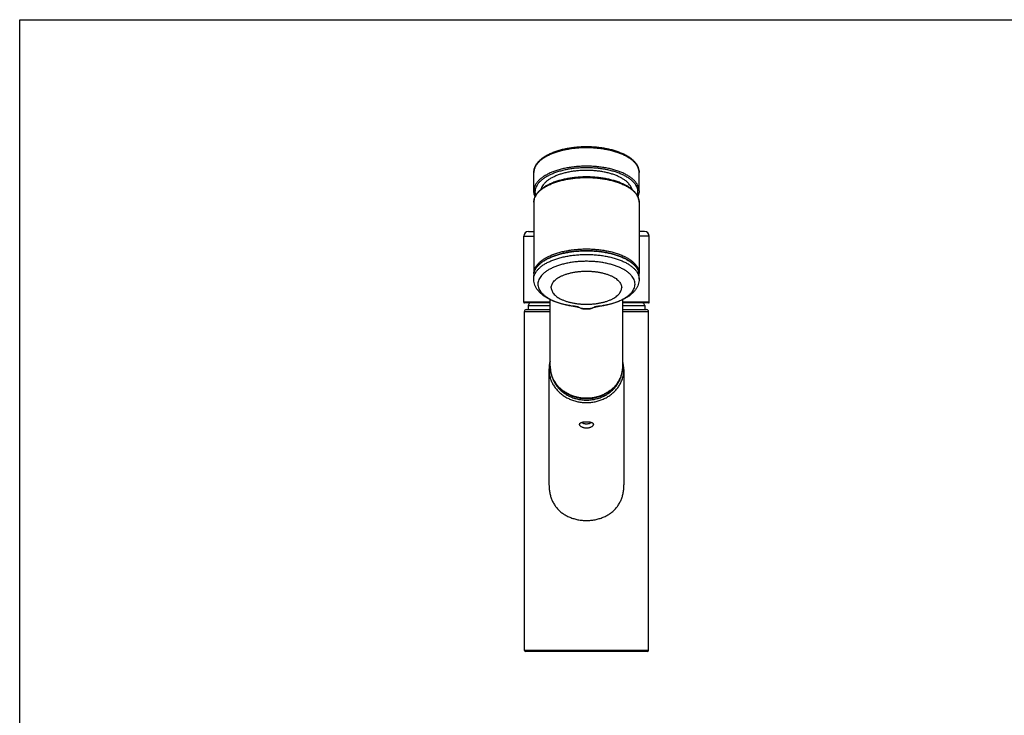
# Model space of a CAD drawing. Extents: x 0 to 841, y 0 to 594.
# Tile 3 of 4: x 0 to 420, y 297 to 594. Entities that reach past the tile are written whole.
import ezdxf

# ---------------------------------------------------------------- set-up
doc = ezdxf.new("R2010")
doc.units = 0
doc.header["$LTSCALE"] = 46.255
doc.layers.get('0').update_dxf_attribs({"linetype": 'CONTINUOUS'})

msp = doc.modelspace()

# ---------------------------------------------------------------- linework, layer by layer
at = {"color": 7, "linetype": 'CONTINUOUS'}
for p, q in [((0, 0), (0, 594)), ((0, 594), (841, 594)), ((219.55, 520.89), (219.55, 528.75)), ((264.55, 520.89), (264.55, 528.75)), ((219.55, 516.04), (219.55, 485.58)), ((264.55, 516.04), (264.55, 485.58)), ((215.25, 473.36), (215.25, 501.56)), ((217.25, 503.56), (219.55, 503.56)), ((266.85, 503.56), (264.55, 503.56)), ((268.85, 473.36), (268.85, 501.56)), ((242.05, 495.45), (242.06, 495.45)), ((219.55, 483.22), (219.55, 484.78)), ((264.55, 483.22), (264.55, 484.78)), ((226.55, 473.06), (215.55, 473.06)), ((217.15, 472.01), (217.15, 470.31)), ((217.15, 472.01), (226.55, 472.01)), ((226.55, 446.04), (226.55, 474.46)), ((237.22, 471.59), (237.62, 471.51)), ((237.25, 471.59), (237.22, 471.59)), ((238.66, 471.23), (239.1, 471.06)), ((238.67, 471.23), (238.67, 471.23)), ((239.1, 471.06), (239.6, 470.87)), ((244.51, 470.87), (245.02, 471.06)), ((246.22, 471.45), (246.49, 471.51)), ((246.49, 471.51), (246.88, 471.59)), ((246.83, 471.58), (246.83, 471.58)), ((246.88, 471.59), (246.86, 471.59)), ((257.55, 446.04), (257.55, 474.46)), ((268.55, 473.06), (257.55, 473.06)), ((257.55, 472.01), (266.95, 472.01)), ((266.95, 472.01), (266.95, 470.31)), ((215.55, 324.71), (215.55, 469.41)), ((216.35, 470.21), (226.55, 470.21)), ((239.6, 470.87), (240.08, 470.69)), ((240.08, 470.69), (240.16, 470.66)), ((240.16, 470.66), (240.3, 470.62)), ((243.81, 470.62), (243.96, 470.66)), ((243.96, 470.66), (244.03, 470.69)), ((244.03, 470.69), (244.51, 470.87)), ((244.03, 470.69), (244.03, 470.69)), ((257.55, 470.21), (267.75, 470.21)), ((268.55, 324.71), (268.55, 469.41)), ((226.05, 444.64), (226.05, 395.45)), ((258.05, 444.64), (258.05, 395.45)), ((268.05, 324.21), (216.05, 324.21))]:
    msp.add_line(p, q, dxfattribs=at)
at = {"color": 9, "linetype": 'CONTINUOUS'}
for p, q in [((215.25, 501.56), (219.55, 501.56)), ((268.85, 501.56), (264.55, 501.56)), ((226.55, 473.36), (215.25, 473.36)), ((237.23, 471.61), (237.17, 471.62)), ((237.28, 471.59), (237.23, 471.61)), ((246.82, 471.59), (246.76, 471.58)), ((246.88, 471.61), (246.82, 471.59)), ((268.85, 473.36), (257.55, 473.36)), ((215.55, 469.41), (226.55, 469.41)), ((217.15, 470.31), (226.55, 470.31)), ((240.09, 470.72), (239.99, 470.76)), ((240.24, 470.66), (240.09, 470.72)), ((244.02, 470.72), (243.87, 470.66)), ((244.12, 470.76), (244.02, 470.72)), ((257.55, 470.31), (266.95, 470.31)), ((257.55, 469.41), (268.55, 469.41)), ((268.55, 324.71), (215.55, 324.71))]:
    msp.add_line(p, q, dxfattribs=at)
at = {"color": 7, "linetype": 'CONTINUOUS'}
for points in [[(237.62, 471.51), (237.9, 471.44), (238.02, 471.42), (238.14, 471.39), (238.25, 471.36), (238.36, 471.33), (238.45, 471.3), (238.53, 471.28), (238.61, 471.26), (238.66, 471.23)], [(245.02, 471.06), (245.45, 471.24), (245.51, 471.26), (245.58, 471.28), (245.66, 471.31), (245.75, 471.33), (245.86, 471.36), (245.97, 471.39), (246.09, 471.42), (246.22, 471.45)], [(240.3, 470.62), (240.45, 470.61), (240.49, 470.6)], [(240.49, 470.6), (240.77, 470.6), (241.41, 470.59), (242.05, 470.59), (242.69, 470.59), (243.33, 470.6), (243.61, 470.6)], [(243.61, 470.6), (243.66, 470.61), (243.81, 470.62)]]:
    msp.add_lwpolyline(points, dxfattribs=at)
for centre, radius, start, end in [((217.25, 501.56), 2, 90, 180), ((266.85, 501.56), 2, 0, 90), ((224.91, 485.58), 5.35, 180.0091, 184.4053), ((224.73, 484.78), 5.17, 171.2301, 179.9647), ((259.38, 484.78), 5.17, 0.0353, 8.7699), ((259.2, 485.58), 5.35, 355.5962, 359.9909), ((215.55, 473.36), 0.3, 180, 270), ((242.05, 457.15), 29, 146.7103, 149.1621), ((241.85, 513.68), 42.35, 263.2673, 263.7308), ((242.26, 513.68), 42.35, 276.2692, 276.7327), ((242.05, 457.15), 29, 30.8379, 33.2897), ((268.55, 473.36), 0.3, 270, 360), ((216.35, 469.41), 0.8, 90, 180), ((218.65, 470.31), 1.5, 180, 183.7529), ((265.45, 470.31), 1.5, 356.2471, 360), ((267.75, 469.41), 0.8, 0, 90), ((238.83, 444.62), 12.78, 163.9724, 179.9501), ((245.32, 444.63), 12.73, 0.0209, 16.0564), ((216.05, 324.71), 0.5, 180, 270), ((268.05, 324.71), 0.5, 270, 360)]:
    msp.add_arc(centre, radius, start, end, dxfattribs=at)
at = {"color": 9, "linetype": 'CONTINUOUS'}
for centre, radius, start, end in [((241.33, 455.06), 40.35, 99.4097, 100.4028), ((224.51, 484.78), 4.95, 175.0186, 180.0176), ((224.59, 484.77), 5.04, 171.1655, 175.0084), ((224.71, 484.76), 5.15, 169.5454, 171.1737), ((259.4, 484.76), 5.15, 8.8284, 10.4534), ((259.51, 484.77), 5.04, 4.9913, 8.8367), ((259.6, 484.78), 4.95, 359.9824, 4.9811), ((238.11, 475.64), 4.14, 252.8988, 256.6641), ((255.42, 556.51), 86.83, 257.6778, 257.8679), ((238.02, 475.27), 3.77, 256.7091, 257.831), ((237.43, 472.94), 1.37, 261.2637, 262.2582), ((238.02, 469.13), 2.23, 68.4238, 71.1958), ((266.18, 540.14), 74.16, 248.3647, 249.3206), ((217.09, 542.3), 76.48, 290.6938, 291.6209), ((246.06, 469.22), 2.14, 109.2219, 111.5937), ((246.32, 468.46), 2.94, 107.7464, 109.2368), ((246.68, 472.89), 1.31, 276.2158, 277.7454), ((246.68, 472.94), 1.37, 277.7418, 278.7366), ((226.88, 564.85), 95.37, 282.1069, 282.3145), ((246.09, 475.27), 3.77, 282.169, 283.2907), ((246, 475.64), 4.14, 283.3357, 287.101), ((242.06, 559.18), 88.53, 268.8225, 268.9861), ((242.05, 558.73), 88.09, 268.9853, 271.0147), ((242.05, 559.18), 88.53, 271.0139, 271.1775), ((242.05, 448.76), 17.17, 263.1855, 270.0052), ((242.06, 448.76), 17.17, 269.9948, 276.8152)]:
    msp.add_arc(centre, radius, start, end, dxfattribs=at)
at = {"color": 7, "linetype": 'CONTINUOUS'}
for points, knots in [([(219.55, 528.75), (219.55, 529.1), (219.62, 529.82), (219.92, 530.88), (220.43, 531.94), (221.13, 532.96), (222.04, 533.94), (223.14, 534.87), (224.41, 535.74), (225.84, 536.54), (227.42, 537.25), (229.12, 537.89), (230.92, 538.45), (232.83, 538.91), (234.81, 539.29), (236.85, 539.57), (238.94, 539.76), (241.05, 539.85), (243.17, 539.85), (245.28, 539.75), (247.37, 539.56), (249.41, 539.27), (251.38, 538.89), (253.28, 538.42), (255.07, 537.86), (256.76, 537.22), (258.32, 536.51), (259.74, 535.71), (261, 534.85), (262.09, 533.92), (262.99, 532.94), (263.69, 531.92), (264.19, 530.88), (264.49, 529.82), (264.55, 529.1), (264.55, 528.75)], [0, 0, 0, 0, 0.019315, 0.039437, 0.060711, 0.083421, 0.107883, 0.134331, 0.162636, 0.192764, 0.224538, 0.257949, 0.292752, 0.328851, 0.365987, 0.403981, 0.442579, 0.481542, 0.520622, 0.559556, 0.5981, 0.63601, 0.673039, 0.709003, 0.743653, 0.776891, 0.808469, 0.838394, 0.86648, 0.892714, 0.916974, 0.939517, 0.960662, 0.980706, 1, 1, 1, 1]), ([(242.05, 526.87), (241.36, 526.87), (239.99, 526.84), (237.94, 526.7), (235.93, 526.48), (233.97, 526.17), (232.07, 525.77), (230.26, 525.3), (228.54, 524.74), (226.94, 524.11), (225.46, 523.41), (224.12, 522.64), (222.93, 521.81), (221.9, 520.93), (221.05, 520.01), (220.38, 519.04), (219.9, 518.05), (219.62, 517.05), (219.55, 516.37), (219.55, 516.04)], [0, 0, 0, 0, 0.076615, 0.152737, 0.227883, 0.301589, 0.37341, 0.442935, 0.509794, 0.573662, 0.634278, 0.691436, 0.74502, 0.794998, 0.841443, 0.884579, 0.92485, 0.963, 1, 1, 1, 1]), ([(242.05, 529.65), (241.41, 529.65), (240.14, 529.62), (238.24, 529.49), (236.38, 529.28), (234.57, 528.97), (232.83, 528.59), (231.18, 528.13), (229.64, 527.59), (228.22, 526.99), (226.92, 526.32), (225.77, 525.6), (224.78, 524.83), (223.95, 524.01), (223.29, 523.16), (222.83, 522.32), (222.64, 521.76), (222.58, 521.5)], [0, 0, 0, 0, 0.086202, 0.171729, 0.256028, 0.338367, 0.418293, 0.495142, 0.568539, 0.638004, 0.703248, 0.76409, 0.820412, 0.872409, 0.92034, 0.96489, 1, 1, 1, 1]), ([(261.53, 521.5), (261.46, 521.76), (261.27, 522.32), (260.82, 523.16), (260.16, 524.01), (259.33, 524.83), (258.34, 525.6), (257.19, 526.32), (255.89, 526.99), (254.47, 527.59), (252.92, 528.13), (251.28, 528.59), (249.54, 528.97), (247.73, 529.28), (245.87, 529.49), (243.97, 529.62), (242.69, 529.65), (242.05, 529.65)], [0, 0, 0, 0, 0.035109, 0.079658, 0.12759, 0.179587, 0.235909, 0.296751, 0.361995, 0.43146, 0.504857, 0.581706, 0.661633, 0.743972, 0.828271, 0.913798, 1, 1, 1, 1]), ([(264.55, 516.04), (264.55, 516.37), (264.49, 517.05), (264.2, 518.05), (263.72, 519.04), (263.05, 520.01), (262.2, 520.93), (261.17, 521.82), (259.98, 522.64), (258.64, 523.41), (257.16, 524.11), (255.56, 524.74), (253.84, 525.3), (252.03, 525.77), (250.14, 526.17), (248.17, 526.48), (246.16, 526.7), (244.12, 526.84), (242.74, 526.87), (242.05, 526.87)], [0, 0, 0, 0, 0.036983, 0.075141, 0.115438, 0.158612, 0.2051, 0.255121, 0.308742, 0.365929, 0.426564, 0.490441, 0.557296, 0.626808, 0.698604, 0.772275, 0.847377, 0.923445, 1, 1, 1, 1]), ([(220.11, 518.47), (220.05, 518.59), (219.86, 519.04), (219.62, 519.85), (219.55, 520.55), (219.55, 520.89)], [0, 0, 0, 0, 0.163686, 0.589239, 1, 1, 1, 1]), ([(264.55, 520.89), (264.55, 520.55), (264.49, 519.85), (264.25, 519.04), (264.05, 518.59), (263.99, 518.47)], [0, 0, 0, 0, 0.410999, 0.837336, 1, 1, 1, 1]), ([(219.61, 485.57), (219.63, 485.64), (219.7, 486.07), (219.93, 486.83), (220.45, 487.83), (221.16, 488.8), (222.06, 489.73), (223.14, 490.61), (224.4, 491.43), (225.81, 492.2), (227.36, 492.89), (229.04, 493.52), (230.85, 494.06), (232.75, 494.52), (234.73, 494.89), (236.78, 495.17), (238.87, 495.36), (240.64, 495.44), (241.7, 495.45), (242.05, 495.45)], [0, 0, 0, 0, 0.008825, 0.049144, 0.091755, 0.137424, 0.186754, 0.240072, 0.297459, 0.35887, 0.424133, 0.493025, 0.565178, 0.640222, 0.717675, 0.797057, 0.877832, 0.959451, 1, 1, 1, 1]), ([(242.06, 495.45), (242.42, 495.45), (243.49, 495.44), (245.25, 495.36), (247.35, 495.17), (249.4, 494.89), (251.38, 494.51), (253.28, 494.05), (255.08, 493.51), (256.76, 492.89), (258.31, 492.19), (259.72, 491.43), (260.97, 490.6), (262.05, 489.73), (262.95, 488.8), (263.66, 487.83), (264.17, 486.83), (264.41, 486.06), (264.48, 485.64), (264.49, 485.57)], [0, 0, 0, 0, 0.040965, 0.122606, 0.203392, 0.282775, 0.360217, 0.435239, 0.50736, 0.576212, 0.641427, 0.702786, 0.760117, 0.813379, 0.862659, 0.908288, 0.950871, 0.99118, 1, 1, 1, 1]), ([(227, 479.57), (227, 479.82), (227.06, 480.33), (227.32, 481.07), (227.73, 481.79), (228.31, 482.48), (229.03, 483.14), (229.89, 483.76), (230.89, 484.33), (232, 484.85), (233.23, 485.31), (234.55, 485.71), (235.95, 486.04), (237.41, 486.31), (238.93, 486.5), (240.48, 486.61), (242.05, 486.65), (243.62, 486.61), (245.18, 486.5), (246.69, 486.31), (248.16, 486.04), (249.56, 485.71), (250.88, 485.31), (252.11, 484.85), (253.22, 484.33), (254.22, 483.76), (255.08, 483.14), (255.8, 482.48), (256.37, 481.79), (256.79, 481.07), (257.05, 480.33), (257.1, 479.82), (257.1, 479.57)], [0, 0, 0, 0, 0.020721, 0.042216, 0.065151, 0.090018, 0.117134, 0.146653, 0.178605, 0.212917, 0.249436, 0.287949, 0.32819, 0.369857, 0.412619, 0.456123, 0.5, 0.543877, 0.587381, 0.630143, 0.67181, 0.712051, 0.750564, 0.787083, 0.821395, 0.853347, 0.882866, 0.909982, 0.934849, 0.957784, 0.979279, 1, 1, 1, 1]), ([(236.88, 471.63), (236.74, 471.64), (235.91, 471.75), (234.41, 471.98), (232.42, 472.39), (230.52, 472.9), (228.71, 473.51), (227.02, 474.21), (225.45, 475), (224.03, 475.89), (222.79, 476.86), (221.73, 477.89), (220.89, 478.97), (220.25, 480.07), (219.82, 481.2), (219.6, 482.25), (219.55, 482.92), (219.55, 483.22)], [0, 0, 0, 0, 0.019333, 0.111192, 0.201363, 0.289173, 0.373247, 0.454307, 0.532162, 0.60649, 0.676134, 0.741493, 0.801536, 0.85796, 0.910489, 0.961206, 1, 1, 1, 1]), ([(227, 479.57), (227, 479.32), (227.06, 478.82), (227.32, 478.08), (227.73, 477.36), (228.31, 476.66), (229.03, 476.01), (229.89, 475.39), (230.89, 474.82), (232, 474.3), (233.23, 473.83), (234.55, 473.43), (235.95, 473.1), (237.41, 472.84), (238.93, 472.65), (240.48, 472.53), (242.05, 472.49), (243.62, 472.53), (245.18, 472.65), (246.69, 472.84), (248.16, 473.1), (249.56, 473.43), (250.88, 473.83), (252.11, 474.3), (253.22, 474.82), (254.22, 475.39), (255.08, 476.01), (255.8, 476.66), (256.37, 477.36), (256.79, 478.08), (257.05, 478.82), (257.1, 479.32), (257.1, 479.57)], [0, 0, 0, 0, 0.020721, 0.042216, 0.065151, 0.090018, 0.117134, 0.146653, 0.178605, 0.212917, 0.249436, 0.287949, 0.32819, 0.369857, 0.412619, 0.456123, 0.5, 0.543877, 0.587381, 0.630143, 0.67181, 0.712051, 0.750564, 0.787083, 0.821395, 0.853347, 0.882866, 0.909982, 0.934849, 0.957784, 0.979279, 1, 1, 1, 1]), ([(264.55, 483.22), (264.55, 483), (264.53, 482.41), (264.35, 481.42), (263.95, 480.28), (263.34, 479.15), (262.51, 478.04), (261.47, 476.98), (260.21, 475.98), (258.78, 475.07), (257.19, 474.26), (255.47, 473.54), (253.64, 472.92), (251.72, 472.4), (249.71, 471.98), (248.2, 471.75), (247.37, 471.64), (247.22, 471.63)], [0, 0, 0, 0, 0.028361, 0.079262, 0.132023, 0.188727, 0.249369, 0.315364, 0.386132, 0.461607, 0.540809, 0.623192, 0.7085, 0.797356, 0.888341, 0.980655, 1, 1, 1, 1]), ([(226.55, 446.04), (226.55, 445.56), (226.61, 444.6), (226.86, 443.18), (227.28, 441.78), (227.86, 440.43), (228.6, 439.14), (229.48, 437.93), (230.5, 436.8), (231.65, 435.78), (232.91, 434.86), (234.28, 434.07), (235.73, 433.41), (237.25, 432.89), (238.82, 432.52), (240.43, 432.29), (241.51, 432.24), (242.05, 432.24)], [0, 0, 0, 0, 0.062469, 0.125145, 0.188226, 0.25184, 0.316161, 0.381246, 0.447184, 0.513968, 0.581593, 0.650001, 0.719099, 0.788794, 0.858935, 0.929395, 1, 1, 1, 1]), ([(242.05, 432.24), (242.6, 432.24), (243.68, 432.29), (245.29, 432.52), (246.86, 432.89), (248.38, 433.41), (249.83, 434.07), (251.19, 434.86), (252.46, 435.78), (253.61, 436.8), (254.63, 437.93), (255.51, 439.14), (256.25, 440.43), (256.83, 441.78), (257.24, 443.18), (257.5, 444.6), (257.55, 445.56), (257.55, 446.04)], [0, 0, 0, 0, 0.070665, 0.141165, 0.211327, 0.281027, 0.350115, 0.418499, 0.486092, 0.552839, 0.618739, 0.683791, 0.748088, 0.811691, 0.874779, 0.937481, 1, 1, 1, 1]), ([(239.1, 421.22), (239.1, 421.3), (239.14, 421.46), (239.28, 421.68), (239.5, 421.87), (239.81, 422.02), (240.17, 422.15), (240.59, 422.25), (241.06, 422.31), (241.55, 422.35), (241.88, 422.36), (242.05, 422.36)], [0, 0, 0, 0, 0.069175, 0.142329, 0.226293, 0.324814, 0.438672, 0.566368, 0.704794, 0.85055, 1, 1, 1, 1]), ([(242.05, 419.59), (241.88, 419.59), (241.55, 419.61), (241.05, 419.69), (240.59, 419.83), (240.17, 420), (239.8, 420.21), (239.5, 420.45), (239.28, 420.7), (239.14, 420.96), (239.1, 421.14), (239.1, 421.22)], [0, 0, 0, 0, 0.140527, 0.278839, 0.412597, 0.539307, 0.656113, 0.760819, 0.852316, 0.93109, 1, 1, 1, 1]), ([(239.91, 422.05), (239.99, 422), (240.21, 421.88), (240.59, 421.71), (241.05, 421.57), (241.55, 421.49), (241.88, 421.47), (242.05, 421.47)], [0, 0, 0, 0, 0.129395, 0.334961, 0.551156, 0.774016, 1, 1, 1, 1]), ([(242.05, 422.36), (242.22, 422.36), (242.56, 422.35), (243.05, 422.31), (243.51, 422.25), (243.94, 422.15), (244.3, 422.02), (244.6, 421.87), (244.83, 421.68), (244.97, 421.46), (245, 421.3), (245, 421.22)], [0, 0, 0, 0, 0.14945, 0.295205, 0.43363, 0.561326, 0.675185, 0.773705, 0.857669, 0.930824, 1, 1, 1, 1]), ([(242.05, 421.47), (242.22, 421.47), (242.56, 421.49), (243.05, 421.57), (243.52, 421.71), (243.9, 421.88), (244.12, 422), (244.2, 422.05)], [0, 0, 0, 0, 0.225987, 0.448848, 0.665046, 0.870611, 1, 1, 1, 1]), ([(245, 421.22), (245, 421.14), (244.97, 420.96), (244.83, 420.7), (244.61, 420.45), (244.31, 420.21), (243.94, 420), (243.52, 419.83), (243.06, 419.69), (242.56, 419.61), (242.22, 419.59), (242.05, 419.59)], [0, 0, 0, 0, 0.068909, 0.147683, 0.23918, 0.343886, 0.460691, 0.587401, 0.72116, 0.859472, 1, 1, 1, 1]), ([(226.05, 395.44), (226.05, 395.19), (226.07, 394.36), (226.18, 392.96), (226.49, 391.28), (226.96, 389.7), (227.58, 388.21), (228.38, 386.81), (229.36, 385.5), (230.51, 384.3), (231.83, 383.23), (233.31, 382.3), (234.92, 381.53), (236.62, 380.93), (238.4, 380.5), (240.22, 380.24), (241.44, 380.18), (242.05, 380.18)], [0, 0, 0, 0, 0.029441, 0.101213, 0.169105, 0.234691, 0.299343, 0.363699, 0.429013, 0.495696, 0.564126, 0.634416, 0.705898, 0.77864, 0.852072, 0.926092, 1, 1, 1, 1]), ([(242.05, 380.18), (242.67, 380.18), (243.89, 380.24), (245.71, 380.5), (247.49, 380.93), (249.19, 381.53), (250.8, 382.3), (252.27, 383.23), (253.6, 384.3), (254.75, 385.5), (255.73, 386.81), (256.52, 388.21), (257.15, 389.7), (257.62, 391.28), (257.92, 392.96), (258.04, 394.35), (258.05, 395.19), (258.05, 395.44)], [0, 0, 0, 0, 0.073904, 0.147918, 0.221349, 0.294083, 0.365562, 0.43585, 0.504274, 0.570958, 0.636266, 0.700624, 0.765273, 0.830842, 0.898742, 0.970506, 1, 1, 1, 1])]:
    msp.add_open_spline(points, degree=3, knots=knots, dxfattribs=at)
at = {"color": 9, "linetype": 'CONTINUOUS'}
for points, knots in [([(264.55, 528.75), (264.55, 529.09), (264.48, 529.77), (264.17, 530.78), (263.65, 531.77), (262.94, 532.72), (262.04, 533.64), (260.97, 534.5), (259.72, 535.32), (258.32, 536.08), (256.77, 536.77), (255.08, 537.38), (253.28, 537.92), (251.38, 538.38), (249.4, 538.75), (247.35, 539.04), (245.25, 539.22), (243.12, 539.32), (240.99, 539.32), (238.86, 539.22), (236.76, 539.04), (234.71, 538.75), (232.72, 538.38), (230.82, 537.92), (229.02, 537.38), (227.34, 536.77), (225.79, 536.08), (224.39, 535.32), (223.14, 534.5), (222.06, 533.64), (221.17, 532.72), (220.45, 531.77), (219.94, 530.78), (219.62, 529.77), (219.55, 529.09), (219.55, 528.75)], [0, 0, 0, 0, 0.018822, 0.038228, 0.058735, 0.080744, 0.104534, 0.130267, 0.15801, 0.187751, 0.219414, 0.252873, 0.287961, 0.324478, 0.362198, 0.400874, 0.440244, 0.480034, 0.519966, 0.559756, 0.599126, 0.637802, 0.675522, 0.712039, 0.747127, 0.780586, 0.812249, 0.84199, 0.869733, 0.895466, 0.919256, 0.941265, 0.961772, 0.981178, 1, 1, 1, 1]), ([(264.55, 520.89), (264.55, 521.23), (264.48, 521.92), (264.17, 522.92), (263.65, 523.91), (262.94, 524.86), (262.04, 525.78), (260.97, 526.65), (259.72, 527.46), (258.32, 528.22), (256.77, 528.91), (255.08, 529.53), (253.28, 530.07), (251.38, 530.52), (249.4, 530.9), (247.35, 531.18), (245.25, 531.37), (243.12, 531.46), (240.99, 531.46), (238.86, 531.37), (236.76, 531.18), (234.71, 530.9), (232.72, 530.52), (230.82, 530.07), (229.02, 529.53), (227.34, 528.91), (225.79, 528.22), (224.39, 527.46), (223.14, 526.65), (222.06, 525.78), (221.17, 524.86), (220.45, 523.91), (219.94, 522.92), (219.62, 521.92), (219.55, 521.23), (219.55, 520.89)], [0, 0, 0, 0, 0.018821, 0.038228, 0.058734, 0.080744, 0.104533, 0.130267, 0.15801, 0.187751, 0.219414, 0.252873, 0.287961, 0.324478, 0.362198, 0.400874, 0.440244, 0.480034, 0.519966, 0.559756, 0.599126, 0.637802, 0.675522, 0.712039, 0.747127, 0.780586, 0.812249, 0.84199, 0.869733, 0.895467, 0.919256, 0.941266, 0.961772, 0.981179, 1, 1, 1, 1]), ([(264.05, 520.45), (264.05, 520.78), (263.99, 521.45), (263.68, 522.43), (263.18, 523.4), (262.48, 524.33), (261.6, 525.22), (260.55, 526.07), (259.33, 526.87), (257.96, 527.61), (256.44, 528.29), (254.8, 528.89), (253.04, 529.42), (251.18, 529.87), (249.24, 530.23), (247.23, 530.51), (245.18, 530.69), (243.1, 530.78), (241.01, 530.78), (238.93, 530.69), (236.88, 530.51), (234.87, 530.23), (232.93, 529.87), (231.07, 529.42), (229.31, 528.89), (227.67, 528.29), (226.15, 527.61), (224.78, 526.87), (223.56, 526.07), (222.51, 525.22), (221.63, 524.33), (220.93, 523.4), (220.43, 522.43), (220.12, 521.45), (220.05, 520.78), (220.05, 520.45)], [0, 0, 0, 0, 0.018768, 0.038173, 0.058679, 0.080689, 0.104479, 0.130213, 0.157958, 0.187701, 0.219367, 0.25283, 0.287923, 0.324446, 0.362173, 0.400856, 0.440233, 0.480032, 0.519971, 0.559769, 0.599146, 0.637829, 0.675556, 0.712079, 0.747172, 0.780635, 0.812301, 0.842044, 0.869789, 0.895522, 0.919313, 0.941322, 0.961828, 0.981233, 1, 1, 1, 1]), ([(219.55, 516.04), (219.55, 516.21), (219.58, 516.71), (219.76, 517.57), (220.17, 518.56), (220.79, 519.53), (221.59, 520.47), (222.58, 521.36), (223.74, 522.2), (225.07, 522.99), (226.55, 523.71), (228.17, 524.37), (229.91, 524.95), (231.76, 525.45), (233.71, 525.86), (235.73, 526.19), (237.8, 526.43), (239.92, 526.57), (241.34, 526.6), (242.05, 526.6)], [0, 0, 0, 0, 0.018747, 0.056834, 0.096632, 0.139063, 0.184808, 0.234303, 0.287774, 0.345269, 0.406699, 0.471858, 0.540451, 0.61211, 0.686407, 0.762867, 0.840979, 0.920209, 1, 1, 1, 1]), ([(242.05, 526.6), (242.77, 526.6), (244.19, 526.57), (246.3, 526.43), (248.38, 526.19), (250.4, 525.86), (252.35, 525.45), (254.2, 524.95), (255.94, 524.37), (257.56, 523.71), (259.04, 522.99), (260.36, 522.2), (261.53, 521.36), (262.52, 520.47), (263.32, 519.53), (263.94, 518.56), (264.35, 517.57), (264.53, 516.71), (264.55, 516.21), (264.55, 516.04)], [0, 0, 0, 0, 0.079791, 0.159021, 0.237133, 0.313593, 0.38789, 0.459549, 0.528142, 0.593301, 0.654731, 0.712226, 0.765697, 0.815192, 0.860937, 0.903368, 0.943166, 0.981253, 1, 1, 1, 1]), ([(220.05, 520.45), (220.05, 520.12), (220.11, 519.58), (220.25, 519.06), (220.32, 518.86)], [0, 0, 0, 0, 0.608639, 1, 1, 1, 1]), ([(263.79, 518.86), (263.86, 519.06), (264, 519.58), (264.05, 520.12), (264.05, 520.45)], [0, 0, 0, 0, 0.391387, 1, 1, 1, 1]), ([(219.55, 485.58), (219.55, 485.74), (219.58, 486.25), (219.76, 487.1), (220.17, 488.1), (220.79, 489.07), (221.59, 490.01), (222.58, 490.9), (223.74, 491.74), (225.07, 492.53), (226.55, 493.25), (228.17, 493.91), (229.91, 494.49), (231.76, 494.99), (233.71, 495.4), (235.73, 495.73), (237.8, 495.97), (239.92, 496.11), (241.34, 496.14), (242.05, 496.14)], [0, 0, 0, 0, 0.018747, 0.056834, 0.096632, 0.139063, 0.184808, 0.234303, 0.287774, 0.345269, 0.406699, 0.471858, 0.540451, 0.61211, 0.686407, 0.762867, 0.840979, 0.920209, 1, 1, 1, 1]), ([(219.55, 483.22), (219.55, 483.34), (219.57, 483.81), (219.72, 484.62), (220.11, 485.63), (220.71, 486.61), (221.51, 487.56), (222.49, 488.46), (223.64, 489.32), (224.97, 490.12), (226.45, 490.85), (228.07, 491.51), (229.82, 492.1), (231.69, 492.61), (233.64, 493.03), (235.68, 493.36), (237.77, 493.6), (239.9, 493.75), (242.05, 493.8), (244.21, 493.75), (246.34, 493.6), (248.43, 493.36), (250.46, 493.03), (252.42, 492.61), (254.28, 492.1), (256.03, 491.51), (257.66, 490.85), (259.14, 490.12), (260.46, 489.32), (261.62, 488.46), (262.6, 487.56), (263.4, 486.61), (263.99, 485.63), (264.39, 484.62), (264.54, 483.81), (264.55, 483.34), (264.55, 483.22)], [0, 0, 0, 0, 0.006968, 0.026095, 0.046027, 0.06725, 0.090127, 0.114892, 0.141671, 0.170495, 0.201324, 0.234055, 0.26854, 0.304593, 0.341994, 0.380503, 0.419858, 0.459785, 0.5, 0.540215, 0.580142, 0.619497, 0.658006, 0.695407, 0.73146, 0.765945, 0.798676, 0.829505, 0.858329, 0.885108, 0.909873, 0.93275, 0.953973, 0.973905, 0.993032, 1, 1, 1, 1]), ([(219.64, 485.69), (219.67, 485.85), (219.79, 486.36), (220.11, 487.2), (220.71, 488.18), (221.51, 489.12), (222.49, 490.03), (223.64, 490.88), (224.97, 491.68), (226.45, 492.41), (228.07, 493.08), (229.82, 493.67), (231.69, 494.17), (233.64, 494.6), (235.68, 494.93), (237.77, 495.17), (239.9, 495.31), (242.05, 495.36), (244.21, 495.31), (246.34, 495.17), (248.43, 494.93), (250.46, 494.6), (252.42, 494.17), (254.28, 493.67), (256.03, 493.08), (257.66, 492.41), (259.14, 491.68), (260.46, 490.88), (261.62, 490.03), (262.6, 489.12), (263.4, 488.18), (263.99, 487.2), (264.32, 486.36), (264.44, 485.85), (264.47, 485.69)], [0, 0, 0, 0, 0.009349, 0.029985, 0.051958, 0.075643, 0.101283, 0.129008, 0.158852, 0.190769, 0.224657, 0.260361, 0.297687, 0.33641, 0.37628, 0.417026, 0.458363, 0.499999, 0.541635, 0.582972, 0.623718, 0.663588, 0.702311, 0.739637, 0.775341, 0.809229, 0.841146, 0.87099, 0.898715, 0.924355, 0.94804, 0.970013, 0.990649, 1, 1, 1, 1]), ([(234.73, 494.87), (235.11, 494.94), (236.16, 495.1), (237.9, 495.29), (239.97, 495.43), (241.36, 495.46), (242.05, 495.46)], [0, 0, 0, 0, 0.155594, 0.434047, 0.716436, 1, 1, 1, 1]), ([(242.05, 496.14), (242.77, 496.14), (244.19, 496.11), (246.3, 495.97), (248.38, 495.73), (250.4, 495.4), (252.35, 494.99), (254.2, 494.49), (255.94, 493.91), (257.56, 493.25), (259.04, 492.53), (260.36, 491.74), (261.53, 490.9), (262.52, 490.01), (263.32, 489.07), (263.94, 488.1), (264.35, 487.1), (264.53, 486.25), (264.55, 485.74), (264.55, 485.58)], [0, 0, 0, 0, 0.079791, 0.159021, 0.237133, 0.313593, 0.38789, 0.459549, 0.528142, 0.593301, 0.654731, 0.712226, 0.765697, 0.815192, 0.860937, 0.903368, 0.943166, 0.981253, 1, 1, 1, 1]), ([(242.05, 495.46), (242.75, 495.46), (244.14, 495.43), (246.2, 495.29), (247.95, 495.1), (249.01, 494.94), (249.39, 494.87)], [0, 0, 0, 0, 0.283194, 0.565215, 0.843306, 1, 1, 1, 1]), ([(262.78, 481.11), (262.78, 481.43), (262.72, 482.08), (262.41, 483.04), (261.9, 483.97), (261.21, 484.87), (260.33, 485.73), (259.28, 486.55), (258.06, 487.32), (256.69, 488.02), (255.18, 488.66), (253.55, 489.22), (251.81, 489.71), (249.97, 490.12), (248.06, 490.44), (246.09, 490.67), (244.08, 490.81), (242.05, 490.85), (240.03, 490.81), (238.02, 490.67), (236.05, 490.44), (234.14, 490.12), (232.3, 489.71), (230.56, 489.22), (228.92, 488.66), (227.42, 488.02), (226.05, 487.32), (224.83, 486.55), (223.78, 485.73), (222.9, 484.87), (222.21, 483.97), (221.7, 483.04), (221.39, 482.08), (221.32, 481.43), (221.32, 481.11)], [0, 0, 0, 0, 0.019413, 0.039467, 0.060723, 0.08361, 0.108417, 0.135309, 0.16434, 0.195484, 0.228644, 0.263667, 0.300359, 0.338491, 0.377807, 0.418027, 0.458859, 0.5, 0.541141, 0.581973, 0.622194, 0.661509, 0.699641, 0.736334, 0.771357, 0.804516, 0.83566, 0.864692, 0.891583, 0.916391, 0.939277, 0.960533, 0.980587, 1, 1, 1, 1]), ([(221.32, 481.11), (221.32, 480.8), (221.39, 480.17), (221.67, 479.25), (222.14, 478.36), (222.78, 477.49), (223.59, 476.65), (224.56, 475.86), (225.69, 475.11), (226.96, 474.41), (228.36, 473.78), (229.88, 473.21), (231.51, 472.71), (233.24, 472.28), (235.04, 471.93), (236.27, 471.76), (236.89, 471.68)], [0, 0, 0, 0, 0.047125, 0.095686, 0.14695, 0.201912, 0.261263, 0.325417, 0.394548, 0.468637, 0.54751, 0.630868, 0.71831, 0.809353, 0.903449, 1, 1, 1, 1]), ([(247.22, 471.68), (247.84, 471.76), (249.07, 471.93), (250.87, 472.28), (252.59, 472.71), (254.22, 473.21), (255.75, 473.78), (257.15, 474.41), (258.42, 475.11), (259.55, 475.86), (260.52, 476.65), (261.33, 477.49), (261.97, 478.36), (262.44, 479.25), (262.72, 480.17), (262.78, 480.8), (262.78, 481.11)], [0, 0, 0, 0, 0.096551, 0.190647, 0.28169, 0.369132, 0.45249, 0.531363, 0.605452, 0.674583, 0.738737, 0.798088, 0.85305, 0.904314, 0.952875, 1, 1, 1, 1]), ([(238.61, 471.28), (238.51, 471.31), (238.28, 471.37), (237.88, 471.47), (237.54, 471.54), (237.34, 471.58), (237.28, 471.59)], [0, 0, 0, 0, 0.234727, 0.531413, 0.887036, 1, 1, 1, 1]), ([(238.67, 471.23), (238.69, 471.22), (238.75, 471.21), (238.8, 471.2), (238.84, 471.2)], [0, 0, 0, 0, 0.398367, 1, 1, 1, 1]), ([(245.43, 471.23), (245.41, 471.22), (245.36, 471.21), (245.3, 471.2), (245.27, 471.2)], [0, 0, 0, 0, 0.398366, 1, 1, 1, 1]), ([(245.56, 471.3), (245.53, 471.29), (245.48, 471.28), (245.43, 471.26), (245.43, 471.26)], [0, 0, 0, 0, 0.814456, 1, 1, 1, 1]), ([(246.76, 471.58), (246.62, 471.55), (246.37, 471.5), (246.01, 471.42), (245.75, 471.35), (245.61, 471.31), (245.56, 471.3)], [0, 0, 0, 0, 0.342761, 0.641173, 0.892459, 1, 1, 1, 1]), ([(240.08, 470.69), (240.1, 470.68), (240.15, 470.66), (240.21, 470.66), (240.24, 470.66)], [0, 0, 0, 0, 0.389736, 1, 1, 1, 1]), ([(240.49, 470.6), (240.47, 470.6), (240.39, 470.61), (240.3, 470.64), (240.24, 470.66)], [0, 0, 0, 0, 0.208239, 1, 1, 1, 1]), ([(243.87, 470.66), (243.8, 470.64), (243.72, 470.61), (243.63, 470.6), (243.61, 470.6)], [0, 0, 0, 0, 0.791817, 1, 1, 1, 1]), ([(244.03, 470.69), (244.01, 470.68), (243.96, 470.66), (243.9, 470.66), (243.87, 470.66)], [0, 0, 0, 0, 0.389675, 1, 1, 1, 1]), ([(242.05, 432.36), (241.51, 432.36), (240.43, 432.41), (238.83, 432.63), (237.26, 433), (235.74, 433.52), (234.3, 434.17), (232.93, 434.95), (231.67, 435.85), (230.52, 436.86), (229.5, 437.98), (228.61, 439.18), (227.87, 440.46), (227.29, 441.8), (226.87, 443.19), (226.61, 444.61), (226.55, 445.57), (226.55, 446.04)], [0, 0, 0, 0, 0.070721, 0.141273, 0.211491, 0.281225, 0.350342, 0.418734, 0.486318, 0.553049, 0.618915, 0.683943, 0.7482, 0.811785, 0.874836, 0.937514, 1, 1, 1, 1]), ([(257.55, 446.04), (257.55, 445.57), (257.5, 444.61), (257.24, 443.19), (256.82, 441.8), (256.24, 440.46), (255.5, 439.18), (254.61, 437.98), (253.59, 436.86), (252.44, 435.85), (251.17, 434.95), (249.81, 434.17), (248.36, 433.52), (246.85, 433), (245.28, 432.63), (243.68, 432.41), (242.59, 432.36), (242.05, 432.36)], [0, 0, 0, 0, 0.062486, 0.125164, 0.188215, 0.2518, 0.316057, 0.381085, 0.446951, 0.513682, 0.581266, 0.649658, 0.718775, 0.788509, 0.858727, 0.929279, 1, 1, 1, 1]), ([(226.05, 444.64), (226.05, 444.36), (226.08, 443.54), (226.26, 442.17), (226.69, 440.57), (227.33, 439.02), (228.17, 437.55), (229.2, 436.17), (230.4, 434.91), (231.76, 433.78), (233.25, 432.8), (234.87, 431.98), (236.58, 431.33), (238.36, 430.86), (240.19, 430.57), (241.43, 430.51), (242.05, 430.51)], [0, 0, 0, 0, 0.034701, 0.104235, 0.174157, 0.244699, 0.31605, 0.388354, 0.461698, 0.53611, 0.61156, 0.687967, 0.765199, 0.843085, 0.921427, 1, 1, 1, 1]), ([(227.27, 441.9), (227.28, 441.87), (227.43, 441.31), (227.81, 440.23), (228.57, 438.75), (229.52, 437.36), (230.65, 436.08), (231.96, 434.94), (233.4, 433.94), (234.98, 433.1), (236.65, 432.43), (238.34, 431.97), (239.48, 431.78), (240.01, 431.71)], [0, 0, 0, 0, 0.005888, 0.100675, 0.196507, 0.293627, 0.392194, 0.492278, 0.593857, 0.696827, 0.801008, 0.906154, 1, 1, 1, 1]), ([(242.05, 430.51), (242.67, 430.51), (243.91, 430.57), (245.75, 430.86), (247.53, 431.33), (249.24, 431.98), (250.86, 432.8), (252.35, 433.78), (253.71, 434.91), (254.91, 436.17), (255.94, 437.55), (256.77, 439.02), (257.41, 440.57), (257.85, 442.17), (258.03, 443.54), (258.05, 444.36), (258.05, 444.64)], [0, 0, 0, 0, 0.078573, 0.156915, 0.234801, 0.312033, 0.38844, 0.46389, 0.538302, 0.611646, 0.68395, 0.755301, 0.825843, 0.895765, 0.965299, 1, 1, 1, 1]), ([(244.09, 431.71), (244.63, 431.78), (245.76, 431.97), (247.45, 432.43), (249.13, 433.1), (250.7, 433.94), (252.15, 434.94), (253.45, 436.08), (254.59, 437.36), (255.54, 438.75), (256.3, 440.23), (256.68, 441.31), (256.83, 441.87), (256.84, 441.9)], [0, 0, 0, 0, 0.093831, 0.198975, 0.303154, 0.406122, 0.507699, 0.60778, 0.706346, 0.803464, 0.899295, 0.994081, 1, 1, 1, 1])]:
    msp.add_open_spline(points, degree=3, knots=knots, dxfattribs=at)
for points in [[(236.89, 471.68), (237, 471.64), (237.11, 471.61), (237.22, 471.59)], [(238.74, 471.24), (238.7, 471.26), (238.65, 471.27), (238.61, 471.28)], [(246.88, 471.59), (247, 471.61), (247.11, 471.64), (247.22, 471.68)]]:
    msp.add_open_spline(points, degree=3, dxfattribs=at)

doc.saveas('drawing.dxf')
